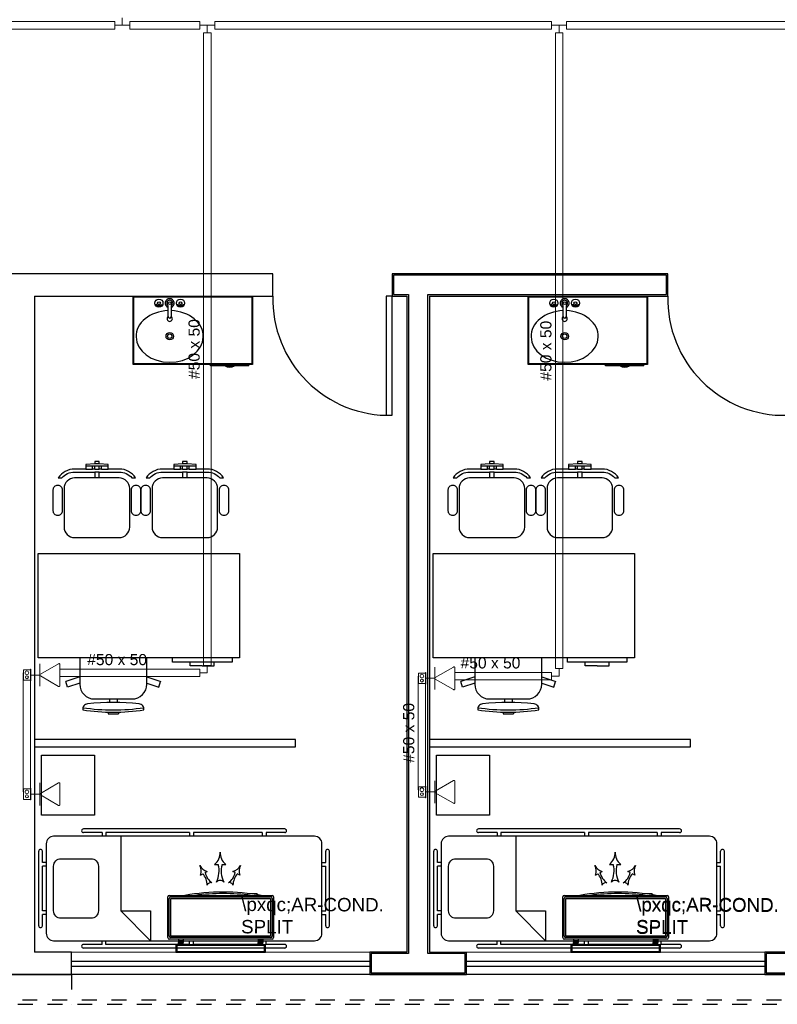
# Model space of a CAD drawing. Header units: feet. Extents: x 0 to 201, y 3 to 56.
# Tile 14 of 26: x 21.25 to 26.34, y 13.75 to 20.36. Entities that reach past the tile are written whole.
import ezdxf

# ---------------------------------------------------------------- set-up
doc = ezdxf.new("R2010")
doc.units = ezdxf.units.FT
doc.header["$LTSCALE"] = 0.1
doc.header["$MEASUREMENT"] = 0
doc.linetypes.add('HIDDEN', pattern=[0.9525, 0.635, -0.3175])
for name, color, linetype, lineweight in [('02', 2, 'Continuous', 20), ('CE-PT Dados', 7, 'Continuous', 5), ('IFC-Caixa de passagem-Contorno', 44, 'Continuous', 5), ('LO-Condutos', 1, 'Continuous', 5), ('LO-Conexões', 9, 'Continuous', 5), ('LO-Textos conduto', 7, 'Continuous', 5)]:
    doc.layers.add(name, color=color, linetype=linetype, lineweight=lineweight)
for name, color, linetype in [('1', 1, 'Continuous'), ('100_IMPIANTI', 251, 'Continuous'), ('AR-SAN', 1, 'Continuous'), ('Arq-parede-alta', 5, 'Continuous'), ('JANELA', 3, 'Continuous'), ('MOBILARIO', 8, 'Continuous'), ('parede', 5, 'Continuous'), ('porta', 3, 'Continuous'), ('PROJEÇÃO', 6, 'HIDDEN')]:
    doc.layers.add(name, color=color, linetype=linetype)
doc.styles.add('Arial', font='arial.ttf')

msp = doc.modelspace()

# ---------------------------------------------------------------- linework, layer by layer
at = {"layer": '02', "color": 8}
for p, q in [((21.6019, 14.0983), (23.605, 14.0983)), ((24.256, 14.0983), (26.259, 14.0983)), ((23.605, 13.948), (21.6019, 13.948)), ((26.259, 13.948), (24.256, 13.948))]:
    msp.add_line(p, q, dxfattribs=at)
at = {"layer": '1', "color": 8}
for centre in [(23.7352, 18.4851), (26.3892, 18.4851)]:
    msp.add_arc(centre, 0.7814, 178.5312, 271.4688, dxfattribs=at)
at = {"layer": '100_IMPIANTI'}
for p, q in [((22.5622, 14.6869), (22.5873, 14.6869)), ((22.6123, 14.6869), (22.6373, 14.6869)), ((25.2163, 14.6869), (25.2413, 14.6869)), ((25.2664, 14.6869), (25.2914, 14.6869)), ((22.4672, 14.6162), (22.4827, 14.6244)), ((22.4982, 14.6326), (22.5137, 14.6408)), ((22.7014, 14.6326), (22.6859, 14.6408)), ((22.7323, 14.6162), (22.7169, 14.6244)), ((25.1213, 14.6162), (25.1368, 14.6244)), ((25.1523, 14.6326), (25.1677, 14.6408)), ((25.3554, 14.6326), (25.3399, 14.6408)), ((25.3864, 14.6162), (25.3709, 14.6244)), ((22.8158, 14.4893), (22.8158, 14.4886)), ((22.8484, 14.4893), (22.8158, 14.4893)), ((22.8484, 14.4893), (22.8484, 14.4839)), ((25.4699, 14.4893), (25.4699, 14.4886)), ((25.5024, 14.4893), (25.4699, 14.4893)), ((25.5024, 14.4893), (25.5024, 14.4839)), ((22.2479, 14.1954), (22.2479, 14.4693)), ((22.2579, 14.4793), (22.949, 14.4793)), ((22.2579, 14.2054), (22.2579, 14.4593)), ((22.268, 14.4693), (22.939, 14.4693)), ((22.268, 14.2054), (22.268, 14.4593)), ((22.268, 14.4593), (22.939, 14.4593)), ((22.939, 14.4593), (22.939, 14.2054)), ((22.949, 14.4593), (22.949, 14.2054)), ((22.959, 14.4693), (22.959, 14.1954)), ((24.902, 14.1954), (24.902, 14.4693)), ((24.912, 14.4793), (25.603, 14.4793)), ((24.912, 14.2054), (24.912, 14.4593)), ((24.922, 14.4693), (25.593, 14.4693)), ((24.922, 14.2054), (24.922, 14.4593)), ((24.922, 14.4593), (25.593, 14.4593)), ((25.593, 14.4593), (25.593, 14.2054)), ((25.603, 14.4593), (25.603, 14.2054)), ((25.6131, 14.4693), (25.6131, 14.1954)), ((22.949, 14.1854), (22.2579, 14.1854)), ((22.939, 14.2054), (22.268, 14.2054)), ((22.939, 14.1954), (22.268, 14.1954)), ((22.3193, 14.1854), (22.3193, 14.1753)), ((22.3193, 14.1753), (22.3519, 14.1753)), ((22.3193, 14.1753), (22.3193, 14.1634)), ((22.3193, 14.1534), (22.3193, 14.1634)), ((22.3519, 14.1634), (22.3193, 14.1634)), ((22.3193, 14.155), (22.3209, 14.1534)), ((22.3198, 14.1634), (22.3298, 14.1534)), ((22.3286, 14.1634), (22.3387, 14.1534)), ((22.3375, 14.1634), (22.3475, 14.1534)), ((22.3463, 14.1634), (22.3519, 14.1578)), ((22.3519, 14.1854), (22.3519, 14.1753)), ((22.3519, 14.1753), (22.3519, 14.1634)), ((22.3519, 14.1534), (22.3519, 14.1634)), ((22.855, 14.1854), (22.855, 14.1753)), ((22.8876, 14.1753), (22.855, 14.1753)), ((22.855, 14.1753), (22.855, 14.1634)), ((22.855, 14.1534), (22.855, 14.1634)), ((22.8876, 14.1634), (22.855, 14.1634)), ((22.855, 14.155), (22.8567, 14.1534)), ((22.8555, 14.1634), (22.8655, 14.1534)), ((22.8643, 14.1634), (22.8744, 14.1534)), ((22.8732, 14.1634), (22.8832, 14.1534)), ((22.8821, 14.1634), (22.8876, 14.1578)), ((22.8876, 14.1854), (22.8876, 14.1753)), ((22.8876, 14.1753), (22.8876, 14.1634)), ((22.8876, 14.1534), (22.8876, 14.1634)), ((25.603, 14.1854), (24.912, 14.1854)), ((25.593, 14.2054), (24.922, 14.2054)), ((25.593, 14.1954), (24.922, 14.1954)), ((24.9734, 14.1854), (24.9734, 14.1753)), ((24.9734, 14.1753), (25.0059, 14.1753)), ((24.9734, 14.1753), (24.9734, 14.1634)), ((24.9734, 14.1534), (24.9734, 14.1634)), ((25.0059, 14.1634), (24.9734, 14.1634)), ((24.9734, 14.155), (24.975, 14.1534)), ((24.9738, 14.1634), (24.9839, 14.1534)), ((24.9827, 14.1634), (24.9927, 14.1534)), ((24.9915, 14.1634), (25.0016, 14.1534)), ((25.0004, 14.1634), (25.0059, 14.1578)), ((25.0059, 14.1854), (25.0059, 14.1753)), ((25.0059, 14.1753), (25.0059, 14.1634)), ((25.0059, 14.1534), (25.0059, 14.1634)), ((25.5091, 14.1854), (25.5091, 14.1753)), ((25.5416, 14.1753), (25.5091, 14.1753)), ((25.5091, 14.1753), (25.5091, 14.1634)), ((25.5091, 14.1534), (25.5091, 14.1634)), ((25.5416, 14.1634), (25.5091, 14.1634)), ((25.5091, 14.155), (25.5107, 14.1534)), ((25.5095, 14.1634), (25.5196, 14.1534)), ((25.5184, 14.1634), (25.5284, 14.1534)), ((25.5273, 14.1634), (25.5373, 14.1534)), ((25.5361, 14.1634), (25.5416, 14.1578)), ((25.5416, 14.1854), (25.5416, 14.1753)), ((25.5416, 14.1753), (25.5416, 14.1634)), ((25.5416, 14.1534), (25.5416, 14.1634)), ((22.9039, 14.1483), (22.303, 14.1483)), ((22.303, 14.1483), (22.303, 14.0983)), ((22.303, 14.0983), (22.9039, 14.0983)), ((22.8989, 14.1433), (22.308, 14.1433)), ((22.308, 14.1433), (22.308, 14.1033)), ((22.308, 14.1033), (22.8989, 14.1033)), ((22.8989, 14.1033), (22.8989, 14.1433)), ((22.9039, 14.0983), (22.9039, 14.1483)), ((25.558, 14.1483), (24.9571, 14.1483)), ((24.9571, 14.1483), (24.9571, 14.0983)), ((24.9571, 14.0983), (25.558, 14.0983)), ((25.553, 14.1433), (24.9621, 14.1433)), ((24.9621, 14.1433), (24.9621, 14.1033)), ((24.9621, 14.1033), (25.553, 14.1033)), ((25.553, 14.1033), (25.553, 14.1433)), ((25.558, 14.0983), (25.558, 14.1483))]:
    msp.add_line(p, q, dxfattribs=at)
for centre, radius, start, end in [((22.4968, 14.7666), 0.1031, 309.41705, 2.30591), ((22.7028, 14.7666), 0.1031, 177.69409, 230.58295), ((25.1508, 14.7666), 0.1031, 309.41705, 2.30591), ((25.3569, 14.7666), 0.1031, 177.69409, 230.58295), ((22.4281, 14.6442), 0.1648, 332.85154, 15.03415), ((22.7715, 14.6442), 0.1648, 164.96585, 207.14846), ((25.0821, 14.6442), 0.1648, 332.85154, 15.03415), ((25.4256, 14.6442), 0.1648, 164.96585, 207.14846), ((22.5281, 14.7116), 0.0722, 205.62342, 258.51228), ((22.4006, 14.644), 0.0722, 337.34638, 30.23524), ((22.3983, 14.5458), 0.1154, 0.78087, 42.96349), ((22.6107, 14.6584), 0.1154, 192.89518, 235.07779), ((22.5889, 14.6584), 0.1154, 304.92221, 347.10482), ((22.6715, 14.7116), 0.0722, 281.48772, 334.37658), ((22.8013, 14.5458), 0.1154, 137.03651, 179.21913), ((22.799, 14.644), 0.0722, 149.76476, 202.65362), ((25.1821, 14.7116), 0.0722, 205.62342, 258.51228), ((25.0547, 14.644), 0.0722, 337.34638, 30.23524), ((25.0523, 14.5458), 0.1154, 0.78087, 42.96349), ((25.2647, 14.6584), 0.1154, 192.89518, 235.07779), ((25.2429, 14.6584), 0.1154, 304.92221, 347.10482), ((25.3256, 14.7116), 0.0722, 281.48772, 334.37658), ((25.4554, 14.5458), 0.1154, 137.03651, 179.21913), ((25.453, 14.644), 0.0722, 149.76476, 202.65362), ((22.5368, 14.5412), 0.0239, 70.80052, 165.05815), ((22.5998, 14.5457), 0.0342, 42.87119, 137.12881), ((22.6628, 14.5412), 0.0239, 14.94185, 109.19948), ((25.1908, 14.5412), 0.0239, 70.80052, 165.05815), ((25.2538, 14.5457), 0.0342, 42.87119, 137.12881), ((25.3169, 14.5412), 0.0239, 14.94185, 109.19948), ((22.6198, 13.0015), 1.5, 80.15678, 99.84322), ((22.6198, 13.0015), 1.4899, 82.7035, 97.2965), ((25.2739, 13.0015), 1.5, 80.15678, 99.84322), ((25.2739, 13.0015), 1.4899, 82.7035, 97.2965), ((22.2579, 14.4693), 0.01, 90, 180), ((22.268, 14.4593), 0.01, 90, 180), ((22.939, 14.4593), 0.01, 0, 90), ((22.949, 14.4693), 0.01, 360, 90), ((24.912, 14.4693), 0.01, 90, 180), ((24.922, 14.4593), 0.01, 90, 180), ((25.593, 14.4593), 0.01, 0, 90), ((25.603, 14.4693), 0.01, 360, 90), ((22.2579, 14.1954), 0.01, 180, 270), ((22.268, 14.2054), 0.01, 180, 270), ((22.939, 14.2054), 0.01, 270, 0), ((22.949, 14.1954), 0.01, 270, 0), ((24.912, 14.1954), 0.01, 180, 270), ((24.922, 14.2054), 0.01, 180, 270), ((25.593, 14.2054), 0.01, 270, 0), ((25.603, 14.1954), 0.01, 270, 0)]:
    msp.add_arc(centre, radius, start, end, dxfattribs=at)
at = {"layer": 'AR-SAN', "color": 8}
for p, q in [((22.0158, 18.0444), (22.0158, 18.5051)), ((22.0158, 18.5051), (22.817, 18.5051)), ((22.0208, 18.0494), (22.0208, 18.5001)), ((22.0208, 18.5001), (22.812, 18.5001)), ((22.812, 18.5001), (22.812, 18.0494)), ((22.817, 18.5051), (22.817, 18.0444)), ((24.6699, 18.0444), (24.6699, 18.5051)), ((24.6699, 18.5051), (25.4711, 18.5051)), ((24.6749, 18.0494), (24.6749, 18.5001)), ((24.6749, 18.5001), (25.4661, 18.5001)), ((25.4661, 18.5001), (25.4661, 18.0494)), ((25.4711, 18.5051), (25.4711, 18.0444)), ((22.817, 18.0444), (22.0158, 18.0444)), ((22.812, 18.0494), (22.0208, 18.0494)), ((22.5357, 18.0374), (22.5357, 18.0444)), ((22.6328, 18.0374), (22.5357, 18.0374)), ((22.6426, 18.0374), (22.6328, 18.0374)), ((22.6859, 18.0374), (22.6426, 18.0374)), ((22.6957, 18.0374), (22.6859, 18.0374)), ((22.7928, 18.0374), (22.6957, 18.0374)), ((22.7928, 18.0374), (22.7928, 18.0444)), ((25.4711, 18.0444), (24.6699, 18.0444)), ((25.4661, 18.0494), (24.6749, 18.0494)), ((25.1897, 18.0374), (25.1897, 18.0444)), ((25.2869, 18.0374), (25.1897, 18.0374)), ((25.2966, 18.0374), (25.2869, 18.0374)), ((25.3399, 18.0374), (25.2966, 18.0374)), ((25.3497, 18.0374), (25.3399, 18.0374)), ((25.4469, 18.0374), (25.3497, 18.0374)), ((25.4469, 18.0374), (25.4469, 18.0444))]:
    msp.add_line(p, q, dxfattribs=at)
for centre, radius, start, end in [((22.6642, 18.0817), 0.0543, 234.65024, 305.34976), ((22.6642, 18.0817), 0.0493, 243.95602, 296.04398), ((25.3183, 18.0817), 0.0543, 234.65024, 305.34976), ((25.3183, 18.0817), 0.0493, 243.95602, 296.04398)]:
    msp.add_arc(centre, radius, start, end, dxfattribs=at)
at = {"layer": 'Arq-parede-alta', "color": 8, "ltscale": 0.03}
for p, q in [((22.954, 18.6553), (19.1482, 18.6553)), ((22.954, 18.5051), (22.954, 18.6553)), ((21.3516, 18.5051), (22.954, 18.5051))]:
    msp.add_line(p, q, dxfattribs=at)
for points in [[(25.6081, 18.6553), (23.7552, 18.6553), (23.7552, 18.5051), (23.8554, 18.5051)], [(24.0056, 18.5051), (25.6081, 18.5051), (25.6081, 18.6553)], [(21.3516, 18.5051), (21.3516, 14.0983)], [(23.8554, 18.5051), (23.8554, 14.0983)], [(24.0056, 18.5051), (24.0056, 14.0983), (24.256, 14.0983)], [(20.8225, 14.0983), (20.8225, 13.948), (21.6019, 13.948)], [(21.6019, 13.948), (21.6019, 14.0983), (21.3516, 14.0983)], [(23.605, 14.0983), (23.605, 13.948), (24.256, 13.948), (24.256, 14.0983)]]:
    msp.add_lwpolyline(points, dxfattribs=at)
at = {"layer": 'CE-PT Dados', "color": 3}
for p, q in [((21.3887, 15.9594), (21.3887, 16.035)), ((21.3917, 15.9646), (21.5144, 16.0355)), ((21.5234, 16.0303), (21.5233, 15.8886)), ((24.0427, 15.9374), (24.0427, 16.013)), ((24.0457, 15.9426), (24.1684, 16.0134)), ((24.1774, 16.0082), (24.1773, 15.8666)), ((21.3887, 15.9594), (21.3284, 15.9594)), ((21.3887, 15.9594), (21.3887, 15.8838)), ((21.5143, 15.8834), (21.3917, 15.9542)), ((24.0427, 15.9374), (23.9824, 15.9374)), ((24.0427, 15.9374), (24.0427, 15.8618)), ((24.1683, 15.8614), (24.0457, 15.9322)), ((21.3887, 15.1595), (21.3887, 15.2351)), ((21.3917, 15.1647), (21.5144, 15.2355)), ((21.5234, 15.2303), (21.5233, 15.0887)), ((24.0427, 15.1742), (24.0427, 15.2498)), ((24.0457, 15.1794), (24.1684, 15.2502)), ((24.1774, 15.245), (24.1773, 15.1034)), ((21.3887, 15.1595), (21.3284, 15.1595)), ((21.3887, 15.1595), (21.3887, 15.0839)), ((21.5143, 15.0835), (21.3917, 15.1543)), ((24.0427, 15.1742), (23.9824, 15.1742)), ((24.0427, 15.1742), (24.0427, 15.0986)), ((24.1683, 15.0982), (24.0457, 15.169))]:
    msp.add_line(p, q, dxfattribs=at)
for points in [[(21.5234, 16.0303), (21.5233, 16.031), (21.5232, 16.0316), (21.523, 16.0323), (21.5227, 16.033), (21.5224, 16.0336), (21.5219, 16.0341), (21.5215, 16.0346), (21.5209, 16.0351), (21.5204, 16.0355), (21.5197, 16.0358), (21.5191, 16.036), (21.5184, 16.0362), (21.5177, 16.0363), (21.517, 16.0363), (21.5163, 16.0362), (21.5156, 16.036), (21.515, 16.0358), (21.5144, 16.0355)], [(24.1774, 16.0082), (24.1774, 16.0089), (24.1772, 16.0096), (24.177, 16.0103), (24.1768, 16.0109), (24.1764, 16.0115), (24.176, 16.0121), (24.1755, 16.0126), (24.175, 16.0131), (24.1744, 16.0134), (24.1738, 16.0138), (24.1731, 16.014), (24.1724, 16.0142), (24.1718, 16.0142), (24.1711, 16.0142), (24.1704, 16.0142), (24.1697, 16.014), (24.169, 16.0138), (24.1684, 16.0134)], [(21.3917, 15.9646), (21.3911, 15.9642), (21.3905, 15.9638), (21.3901, 15.9633), (21.3896, 15.9627), (21.3893, 15.9621), (21.389, 15.9615), (21.3888, 15.9608), (21.3887, 15.9601), (21.3887, 15.9594), (21.3887, 15.9587), (21.3888, 15.958), (21.389, 15.9574), (21.3893, 15.9567), (21.3896, 15.9561), (21.3901, 15.9556), (21.3905, 15.9551), (21.3911, 15.9546), (21.3917, 15.9542)], [(24.0457, 15.9426), (24.0451, 15.9422), (24.0446, 15.9418), (24.0441, 15.9413), (24.0437, 15.9407), (24.0433, 15.9401), (24.0431, 15.9395), (24.0429, 15.9388), (24.0428, 15.9381), (24.0427, 15.9374), (24.0428, 15.9367), (24.0429, 15.936), (24.0431, 15.9354), (24.0433, 15.9347), (24.0437, 15.9341), (24.0441, 15.9336), (24.0446, 15.933), (24.0451, 15.9326), (24.0457, 15.9322)], [(21.5143, 15.8834), (21.5149, 15.8831), (21.5156, 15.8829), (21.5162, 15.8827), (21.5169, 15.8826), (21.5176, 15.8826), (21.5183, 15.8827), (21.519, 15.8829), (21.5197, 15.8831), (21.5203, 15.8834), (21.5209, 15.8838), (21.5214, 15.8843), (21.5219, 15.8848), (21.5223, 15.8853), (21.5226, 15.8859), (21.5229, 15.8866), (21.5231, 15.8872), (21.5232, 15.8879), (21.5233, 15.8886)], [(24.1683, 15.8614), (24.169, 15.8611), (24.1696, 15.8609), (24.1703, 15.8607), (24.171, 15.8606), (24.1717, 15.8606), (24.1724, 15.8607), (24.1731, 15.8609), (24.1737, 15.8611), (24.1743, 15.8614), (24.1749, 15.8618), (24.1755, 15.8622), (24.1759, 15.8628), (24.1763, 15.8633), (24.1767, 15.8639), (24.177, 15.8646), (24.1772, 15.8652), (24.1773, 15.8659), (24.1773, 15.8666)], [(21.5234, 15.2303), (21.5233, 15.231), (21.5232, 15.2317), (21.523, 15.2324), (21.5227, 15.233), (21.5224, 15.2336), (21.5219, 15.2342), (21.5215, 15.2347), (21.5209, 15.2351), (21.5204, 15.2355), (21.5197, 15.2358), (21.5191, 15.2361), (21.5184, 15.2362), (21.5177, 15.2363), (21.517, 15.2363), (21.5163, 15.2362), (21.5156, 15.2361), (21.515, 15.2358), (21.5144, 15.2355)], [(24.1774, 15.245), (24.1774, 15.2457), (24.1772, 15.2464), (24.177, 15.247), (24.1768, 15.2477), (24.1764, 15.2483), (24.176, 15.2489), (24.1755, 15.2494), (24.175, 15.2498), (24.1744, 15.2502), (24.1738, 15.2505), (24.1731, 15.2507), (24.1724, 15.2509), (24.1718, 15.251), (24.1711, 15.251), (24.1704, 15.2509), (24.1697, 15.2507), (24.169, 15.2505), (24.1684, 15.2502)], [(21.3917, 15.1647), (21.3911, 15.1643), (21.3905, 15.1639), (21.3901, 15.1633), (21.3896, 15.1628), (21.3893, 15.1622), (21.389, 15.1615), (21.3888, 15.1609), (21.3887, 15.1602), (21.3887, 15.1595), (21.3887, 15.1588), (21.3888, 15.1581), (21.389, 15.1574), (21.3893, 15.1568), (21.3896, 15.1562), (21.3901, 15.1556), (21.3905, 15.1551), (21.3911, 15.1547), (21.3917, 15.1543)], [(24.0457, 15.1794), (24.0451, 15.179), (24.0446, 15.1785), (24.0441, 15.178), (24.0437, 15.1775), (24.0433, 15.1769), (24.0431, 15.1762), (24.0429, 15.1755), (24.0428, 15.1749), (24.0427, 15.1742), (24.0428, 15.1735), (24.0429, 15.1728), (24.0431, 15.1721), (24.0433, 15.1715), (24.0437, 15.1709), (24.0441, 15.1703), (24.0446, 15.1698), (24.0451, 15.1694), (24.0457, 15.169)], [(21.5143, 15.0835), (21.5149, 15.0832), (21.5156, 15.0829), (21.5162, 15.0828), (21.5169, 15.0827), (21.5176, 15.0827), (21.5183, 15.0828), (21.519, 15.0829), (21.5197, 15.0832), (21.5203, 15.0835), (21.5209, 15.0839), (21.5214, 15.0843), (21.5219, 15.0848), (21.5223, 15.0854), (21.5226, 15.086), (21.5229, 15.0866), (21.5231, 15.0873), (21.5232, 15.088), (21.5233, 15.0887)], [(24.1683, 15.0982), (24.169, 15.0979), (24.1696, 15.0976), (24.1703, 15.0975), (24.171, 15.0974), (24.1717, 15.0974), (24.1724, 15.0975), (24.1731, 15.0976), (24.1737, 15.0979), (24.1743, 15.0982), (24.1749, 15.0986), (24.1755, 15.099), (24.1759, 15.0995), (24.1763, 15.1001), (24.1767, 15.1007), (24.177, 15.1013), (24.1772, 15.102), (24.1773, 15.1027), (24.1773, 15.1034)]]:
    msp.add_lwpolyline(points, dxfattribs=at)
at = {"layer": 'Defpoints', "color": 8}
msp.add_lwpolyline([(1.4412, 39.7877), (14.9918, 39.7877), (14.9918, 28.3702), (9.0528, 28.3702), (9.0528, 25.3656), (33.0194, 25.3656), (33.0191, 13.948), (1.4412, 13.948), (1.4412, 25.3656), (6.7493, 25.3656), (6.7493, 28.3702), (1.4412, 28.3702)], close=True, dxfattribs=at)
at = {"layer": 'IFC-Caixa de passagem-Contorno', "color": 4}
for p, q in [((21.2779, 15.9244), (21.2779, 15.9944)), ((21.3254, 15.9944), (21.2779, 15.9944)), ((21.3254, 15.9204), (21.3254, 15.9984)), ((21.3284, 15.9984), (21.3254, 15.9984)), ((21.3284, 15.9204), (21.3284, 15.9984)), ((23.9319, 15.9024), (23.9319, 15.9724)), ((23.9794, 15.9724), (23.9319, 15.9724)), ((23.9794, 15.8984), (23.9794, 15.9764)), ((23.9824, 15.9764), (23.9794, 15.9764)), ((23.9824, 15.8984), (23.9824, 15.9764)), ((21.3254, 15.9244), (21.2779, 15.9244)), ((21.3284, 15.9204), (21.3254, 15.9204)), ((23.9794, 15.9024), (23.9319, 15.9024)), ((23.9824, 15.8984), (23.9794, 15.8984)), ((23.9794, 15.1352), (23.9794, 15.2132)), ((23.9824, 15.2132), (23.9794, 15.2132)), ((23.9824, 15.1352), (23.9824, 15.2132)), ((21.2779, 15.1245), (21.2779, 15.1945)), ((21.3254, 15.1945), (21.2779, 15.1945)), ((21.3254, 15.1205), (21.3254, 15.1985)), ((21.3284, 15.1985), (21.3254, 15.1985)), ((21.3284, 15.1205), (21.3284, 15.1985)), ((23.9319, 15.1392), (23.9319, 15.2092)), ((23.9794, 15.2092), (23.9319, 15.2092)), ((21.3254, 15.1245), (21.2779, 15.1245)), ((21.3284, 15.1205), (21.3254, 15.1205)), ((23.9794, 15.1392), (23.9319, 15.1392)), ((23.9824, 15.1352), (23.9794, 15.1352))]:
    msp.add_line(p, q, dxfattribs=at)
for centre, radius in [((21.3016, 15.9744), 0.0125), ((21.3016, 15.9444), 0.00995), ((23.9556, 15.9524), 0.0125), ((23.9556, 15.9224), 0.00995), ((21.3016, 15.1745), 0.0125), ((21.3016, 15.1445), 0.00995), ((23.9556, 15.1892), 0.0125), ((23.9556, 15.1592), 0.00995)]:
    msp.add_circle(centre, radius, dxfattribs=at)
at = {"layer": 'JANELA', "color": 8}
for points in [[(23.9956, 18.5151), (25.598, 18.5151), (25.598, 18.6453), (23.7652, 18.6453), (23.7652, 18.5151), (23.8654, 18.5151), (23.8654, 14.0883), (23.615, 14.0883), (23.615, 13.9581), (24.246, 13.9581), (24.246, 14.0883), (23.9956, 14.0883)], [(26.6496, 18.5151), (28.2521, 18.5151), (28.2521, 18.6453), (26.4193, 18.6453), (26.4193, 18.5151), (26.5194, 18.5151), (26.5194, 14.0883), (26.2691, 14.0883), (26.2691, 13.9581), (26.9, 13.9581), (26.9, 14.0883), (26.6496, 14.0883)]]:
    msp.add_lwpolyline(points, close=True, dxfattribs=at)
at = {"layer": 'LO-Condutos', "linetype": 'Continuous'}
for p, q in [((21.8924, 20.3488), (17.2379, 20.3488)), ((22.4637, 20.3488), (21.9924, 20.3488)), ((24.8272, 20.3488), (22.5637, 20.3488)), ((27.1129, 20.3488), (24.9272, 20.3488)), ((21.8924, 20.2988), (17.2379, 20.2988)), ((22.4637, 20.2988), (21.9924, 20.2988)), ((22.4887, 16.0244), (22.4887, 20.2738)), ((22.5387, 16.0244), (22.5387, 20.2738)), ((24.8272, 20.2988), (22.5637, 20.2988)), ((24.8522, 16.0024), (24.8522, 20.2738)), ((24.9022, 16.0024), (24.9022, 20.2738)), ((27.1129, 20.2988), (24.9272, 20.2988)), ((21.2766, 15.1745), (21.2766, 15.9744)), ((21.5233, 15.9994), (22.4637, 15.9994)), ((21.5233, 15.9494), (22.4637, 15.9494)), ((23.9306, 15.1892), (23.9306, 15.9524)), ((24.1774, 15.9774), (24.8272, 15.9774)), ((21.3266, 15.1985), (21.3266, 15.9204)), ((23.9806, 15.2132), (23.9806, 15.8984)), ((24.1774, 15.9274), (24.8272, 15.9274))]:
    msp.add_line(p, q, dxfattribs=at)
at = {"layer": 'LO-Conexões', "color": 3}
for p, q in [((21.9424, 20.3238), (21.9424, 20.3738)), ((21.8924, 20.2988), (21.8924, 20.3488)), ((21.9424, 20.3238), (21.8924, 20.3238)), ((21.9424, 20.3238), (21.9924, 20.3238)), ((21.9924, 20.3488), (21.9924, 20.2988)), ((22.4637, 20.2988), (22.4637, 20.3488)), ((22.5137, 20.3238), (22.4637, 20.3238)), ((22.5137, 20.3238), (22.5137, 20.2738)), ((22.5137, 20.3238), (22.5637, 20.3238)), ((22.5637, 20.3488), (22.5637, 20.2988)), ((24.8272, 20.2988), (24.8272, 20.3488)), ((24.8772, 20.3238), (24.8272, 20.3238)), ((24.8772, 20.3238), (24.8772, 20.2738)), ((24.8772, 20.3238), (24.9272, 20.3238)), ((24.9272, 20.3488), (24.9272, 20.2988)), ((22.5387, 20.2738), (22.4887, 20.2738)), ((24.9022, 20.2738), (24.8522, 20.2738)), ((22.4887, 16.0244), (22.5387, 16.0244)), ((22.5137, 15.9744), (22.5137, 16.0244)), ((22.4637, 15.9494), (22.4637, 15.9994)), ((22.5137, 15.9744), (22.4637, 15.9744)), ((24.8272, 15.9274), (24.8272, 15.9774)), ((24.8772, 15.9524), (24.8272, 15.9524)), ((24.8522, 16.0024), (24.9022, 16.0024)), ((24.8772, 15.9524), (24.8772, 16.0024))]:
    msp.add_line(p, q, dxfattribs=at)
at = {"layer": 'MOBILARIO', "color": 8, "linetype": 'Continuous'}
for p, q in [((22.1858, 18.4478), (22.1858, 18.4423)), ((22.1858, 18.4478), (22.1858, 18.4423)), ((22.1908, 18.4477), (22.1908, 18.4423)), ((22.1908, 18.4477), (22.1908, 18.4423)), ((22.2509, 18.3672), (22.2509, 18.4401)), ((22.2509, 18.3672), (22.2509, 18.4401)), ((22.2709, 18.44), (22.2709, 18.3672)), ((22.2709, 18.44), (22.2709, 18.3672)), ((22.331, 18.4478), (22.331, 18.4423)), ((22.331, 18.4478), (22.331, 18.4423)), ((22.336, 18.4477), (22.336, 18.4423)), ((22.336, 18.4477), (22.336, 18.4423)), ((24.8398, 18.4478), (24.8398, 18.4423)), ((24.8398, 18.4478), (24.8398, 18.4423)), ((24.8448, 18.4477), (24.8448, 18.4423)), ((24.8448, 18.4477), (24.8448, 18.4423)), ((24.9049, 18.3672), (24.9049, 18.4401)), ((24.9049, 18.3672), (24.9049, 18.4401)), ((24.925, 18.44), (24.925, 18.3672)), ((24.925, 18.44), (24.925, 18.3672)), ((24.985, 18.4478), (24.985, 18.4423)), ((24.985, 18.4478), (24.985, 18.4423)), ((24.9901, 18.4477), (24.9901, 18.4423)), ((24.9901, 18.4477), (24.9901, 18.4423))]:
    msp.add_line(p, q, dxfattribs=at)
at = {"layer": 'MOBILARIO', "color": 8}
for p, q in [((21.7418, 17.3432), (21.7418, 17.3632)), ((21.7568, 17.3432), (21.7418, 17.3432)), ((21.7868, 17.3783), (21.7568, 17.3783)), ((21.7568, 17.3432), (21.7568, 17.3632)), ((21.7868, 17.3432), (21.7868, 17.3632)), ((21.8018, 17.3632), (21.7868, 17.3632)), ((21.8018, 17.3432), (21.7868, 17.3432)), ((21.8018, 17.3432), (21.8018, 17.3632)), ((22.3327, 17.3432), (22.3327, 17.3632)), ((22.3477, 17.3432), (22.3327, 17.3432)), ((22.3777, 17.3783), (22.3477, 17.3783)), ((22.3477, 17.3432), (22.3477, 17.3632)), ((22.3777, 17.3432), (22.3777, 17.3632)), ((22.3927, 17.3632), (22.3777, 17.3632)), ((22.3927, 17.3432), (22.3777, 17.3432)), ((22.3927, 17.3432), (22.3927, 17.3632)), ((24.3958, 17.3432), (24.3958, 17.3632)), ((24.4108, 17.3432), (24.3958, 17.3432)), ((24.4409, 17.3783), (24.4108, 17.3783)), ((24.4108, 17.3432), (24.4108, 17.3632)), ((24.4409, 17.3432), (24.4409, 17.3632)), ((24.4559, 17.3632), (24.4409, 17.3632)), ((24.4559, 17.3432), (24.4409, 17.3432)), ((24.4559, 17.3432), (24.4559, 17.3632)), ((24.9867, 17.3432), (24.9867, 17.3632)), ((25.0017, 17.3432), (24.9867, 17.3432)), ((25.0318, 17.3783), (25.0017, 17.3783)), ((25.0017, 17.3432), (25.0017, 17.3632)), ((25.0318, 17.3432), (25.0318, 17.3632)), ((25.0468, 17.3632), (25.0318, 17.3632)), ((25.0468, 17.3432), (25.0318, 17.3432)), ((25.0468, 17.3432), (25.0468, 17.3632)), ((21.6565, 16.0756), (21.6565, 15.8987)), ((22.1072, 15.8987), (22.1072, 16.0756)), ((22.279, 16.0456), (22.279, 16.0756)), ((22.6796, 16.0756), (22.6796, 16.0456)), ((24.3106, 16.0756), (24.3106, 15.8987)), ((24.7613, 15.8987), (24.7613, 16.0756)), ((24.933, 16.0456), (24.933, 16.0756)), ((25.3336, 16.0756), (25.3336, 16.0456)), ((22.6796, 16.0456), (22.279, 16.0456)), ((22.3991, 16.0205), (22.3991, 16.0456)), ((22.4793, 16.0205), (22.3991, 16.0205)), ((22.4793, 16.0205), (22.5594, 16.0205)), ((22.5594, 16.0205), (22.5594, 16.0456)), ((25.3336, 16.0456), (24.933, 16.0456)), ((25.0532, 16.0205), (25.0532, 16.0456)), ((25.1333, 16.0205), (25.0532, 16.0205)), ((25.1333, 16.0205), (25.2134, 16.0205)), ((25.2134, 16.0205), (25.2134, 16.0456)), ((21.6565, 15.9467), (21.5625, 15.9161)), ((22.1072, 15.9467), (22.2013, 15.9161)), ((24.3106, 15.9467), (24.2165, 15.9161)), ((24.7613, 15.9467), (24.8554, 15.9161)), ((21.5749, 15.878), (21.5625, 15.9161)), ((21.6565, 15.9045), (21.5748, 15.878)), ((22.1072, 15.9045), (22.1889, 15.878)), ((22.1874, 15.8785), (22.1998, 15.9166)), ((24.2289, 15.878), (24.2165, 15.9161)), ((24.3106, 15.9045), (24.2289, 15.878)), ((24.7613, 15.9045), (24.843, 15.878)), ((24.8415, 15.8785), (24.8538, 15.9166)), ((21.7567, 15.7985), (22.0071, 15.7985)), ((21.8568, 15.7985), (21.8568, 15.7744)), ((21.9069, 15.7985), (21.9069, 15.7744)), ((24.4107, 15.7985), (24.6611, 15.7985)), ((24.5109, 15.7985), (24.5109, 15.7744)), ((24.561, 15.7985), (24.561, 15.7744)), ((21.8468, 15.7101), (21.8468, 15.6993)), ((21.9169, 15.7101), (21.9169, 15.6993)), ((24.5009, 15.7101), (24.5009, 15.6993)), ((24.571, 15.7101), (24.571, 15.6993)), ((23.0334, 14.9262), (21.6814, 14.9262)), ((21.8066, 14.9012), (21.6814, 14.9012)), ((21.8066, 14.9012), (21.8066, 14.8761)), ((22.395, 14.9012), (21.8316, 14.9012)), ((21.8316, 14.9012), (21.8316, 14.8761)), ((22.395, 14.9012), (22.395, 14.8761)), ((22.8832, 14.9012), (22.42, 14.9012)), ((22.42, 14.9012), (22.42, 14.8761)), ((22.8832, 14.9012), (22.8832, 14.8761)), ((23.0334, 14.9012), (22.9082, 14.9012)), ((22.9082, 14.9012), (22.9082, 14.8761)), ((25.6875, 14.9262), (24.3354, 14.9262)), ((24.4606, 14.9012), (24.3354, 14.9012)), ((24.4606, 14.9012), (24.4606, 14.8761)), ((25.049, 14.9012), (24.4857, 14.9012)), ((24.4857, 14.9012), (24.4857, 14.8761)), ((25.049, 14.9012), (25.049, 14.8761)), ((25.5373, 14.9012), (25.0741, 14.9012)), ((25.0741, 14.9012), (25.0741, 14.8761)), ((25.5373, 14.9012), (25.5373, 14.8761)), ((25.6875, 14.9012), (25.5623, 14.9012)), ((25.5623, 14.9012), (25.5623, 14.8761)), ((21.431, 14.8261), (21.431, 14.2251)), ((23.2337, 14.8761), (21.4811, 14.8761)), ((21.9318, 14.8761), (21.9318, 14.3754)), ((23.2838, 14.2251), (23.2838, 14.8261)), ((24.085, 14.8261), (24.085, 14.2251)), ((25.8878, 14.8761), (24.1351, 14.8761)), ((24.5858, 14.8761), (24.5858, 14.3754)), ((25.9379, 14.2251), (25.9379, 14.8261)), ((21.3809, 14.2752), (21.3809, 14.776)), ((21.406, 14.7009), (21.406, 14.776)), ((23.3089, 14.7009), (23.3089, 14.776)), ((23.3339, 14.2752), (23.3339, 14.776)), ((24.035, 14.2752), (24.035, 14.776)), ((24.06, 14.7009), (24.06, 14.776)), ((25.9629, 14.7009), (25.9629, 14.776)), ((25.988, 14.2752), (25.988, 14.776)), ((21.431, 14.7009), (21.406, 14.7009)), ((23.2838, 14.7009), (23.3089, 14.7009)), ((24.085, 14.7009), (24.06, 14.7009)), ((25.9379, 14.7009), (25.9629, 14.7009)), ((21.406, 14.3754), (21.406, 14.6758)), ((21.431, 14.6758), (21.406, 14.6758)), ((23.2838, 14.6758), (23.3089, 14.6758)), ((23.3089, 14.3754), (23.3089, 14.6758)), ((24.06, 14.3754), (24.06, 14.6758)), ((24.085, 14.6758), (24.06, 14.6758)), ((25.9379, 14.6758), (25.9629, 14.6758)), ((25.9629, 14.3754), (25.9629, 14.6758)), ((21.431, 14.3754), (21.406, 14.3754)), ((21.9318, 14.3754), (22.1321, 14.1751)), ((21.9318, 14.3754), (22.1321, 14.3754)), ((22.1321, 14.3754), (22.1321, 14.1751)), ((23.2838, 14.3754), (23.3089, 14.3754)), ((24.085, 14.3754), (24.06, 14.3754)), ((24.5858, 14.3754), (24.7861, 14.1751)), ((24.5858, 14.3754), (24.7861, 14.3754)), ((24.7861, 14.3754), (24.7861, 14.1751)), ((25.9379, 14.3754), (25.9629, 14.3754)), ((21.406, 14.2752), (21.406, 14.3503)), ((21.431, 14.3503), (21.406, 14.3503)), ((23.2838, 14.3503), (23.3089, 14.3503)), ((23.3089, 14.2752), (23.3089, 14.3503)), ((24.06, 14.2752), (24.06, 14.3503)), ((24.085, 14.3503), (24.06, 14.3503)), ((25.9379, 14.3503), (25.9629, 14.3503)), ((25.9629, 14.2752), (25.9629, 14.3503)), ((21.4811, 14.1751), (23.2337, 14.1751)), ((21.8066, 14.15), (21.8066, 14.1751)), ((21.8316, 14.15), (21.8316, 14.1751)), ((22.395, 14.15), (22.395, 14.1751)), ((22.42, 14.15), (22.42, 14.1751)), ((22.8832, 14.15), (22.8832, 14.1751)), ((22.9082, 14.15), (22.9082, 14.1751)), ((24.1351, 14.1751), (25.8878, 14.1751)), ((24.4606, 14.15), (24.4606, 14.1751)), ((24.4857, 14.15), (24.4857, 14.1751)), ((25.049, 14.15), (25.049, 14.1751)), ((25.0741, 14.15), (25.0741, 14.1751)), ((25.5373, 14.15), (25.5373, 14.1751)), ((25.5623, 14.15), (25.5623, 14.1751)), ((21.8066, 14.15), (21.6814, 14.15)), ((23.0334, 14.125), (21.6814, 14.125)), ((22.395, 14.15), (21.8316, 14.15)), ((22.8832, 14.15), (22.42, 14.15)), ((23.0334, 14.15), (22.9082, 14.15)), ((24.4606, 14.15), (24.3354, 14.15)), ((25.6875, 14.125), (24.3354, 14.125)), ((25.049, 14.15), (24.4857, 14.15)), ((25.5373, 14.15), (25.0741, 14.15)), ((25.6875, 14.15), (25.5623, 14.15))]:
    msp.add_line(p, q, dxfattribs=at)
at = {"layer": 'MOBILARIO'}
for points in [[(21.7568, 17.2831), (21.6216, 17.2831, 0.414214), (21.5515, 17.213), (21.5515, 17.213), (21.5515, 16.9526, 0.414214), (21.6216, 16.8825), (21.6216, 16.8825), (21.922, 16.8825, 0.414214), (21.9921, 16.9526), (21.9921, 16.9526), (21.9921, 17.213, 0.414214), (21.922, 17.2831), (21.922, 17.2831), (21.7868, 17.2831), (21.7868, 17.3232), (21.922, 17.3232, -0.223888), (22.007, 17.2831), (22.007, 17.2831), (22.0317, 17.2831, 0.255924), (21.922, 17.3432), (21.922, 17.3432), (21.8469, 17.3432), (21.8469, 17.3732), (21.7868, 17.3783), (21.7868, 17.3933), (21.7568, 17.3933), (21.7568, 17.3783), (21.6967, 17.3732), (21.6967, 17.3432), (21.6216, 17.3432, 0.255924), (21.5119, 17.2831), (21.5119, 17.2831), (21.5366, 17.2831, -0.223888), (21.6216, 17.3232), (21.6216, 17.3232), (21.7568, 17.3232), (21.7568, 17.2831)], [(22.3477, 17.2831), (22.2125, 17.2831, 0.414214), (22.1424, 17.213), (22.1424, 17.213), (22.1424, 16.9526, 0.414214), (22.2125, 16.8825), (22.2125, 16.8825), (22.5129, 16.8825, 0.414214), (22.583, 16.9526), (22.583, 16.9526), (22.583, 17.213, 0.414214), (22.5129, 17.2831), (22.5129, 17.2831), (22.3777, 17.2831), (22.3777, 17.3232), (22.5129, 17.3232, -0.223888), (22.5979, 17.2831), (22.5979, 17.2831), (22.6226, 17.2831, 0.255924), (22.5129, 17.3432), (22.5129, 17.3432), (22.4378, 17.3432), (22.4378, 17.3732), (22.3777, 17.3783), (22.3777, 17.3933), (22.3477, 17.3933), (22.3477, 17.3783), (22.2876, 17.3732), (22.2876, 17.3432), (22.2125, 17.3432, 0.255924), (22.1028, 17.2831), (22.1028, 17.2831), (22.1275, 17.2831, -0.223888), (22.2125, 17.3232), (22.2125, 17.3232), (22.3477, 17.3232), (22.3477, 17.2831)], [(24.4108, 17.2831), (24.2756, 17.2831, 0.414214), (24.2055, 17.213), (24.2055, 17.213), (24.2055, 16.9526, 0.414214), (24.2756, 16.8825), (24.2756, 16.8825), (24.5761, 16.8825, 0.414214), (24.6462, 16.9526), (24.6462, 16.9526), (24.6462, 17.213, 0.414214), (24.5761, 17.2831), (24.5761, 17.2831), (24.4409, 17.2831), (24.4409, 17.3232), (24.5761, 17.3232, -0.223888), (24.6611, 17.2831), (24.6611, 17.2831), (24.6858, 17.2831, 0.255924), (24.5761, 17.3432), (24.5761, 17.3432), (24.501, 17.3432), (24.501, 17.3732), (24.4409, 17.3783), (24.4409, 17.3933), (24.4108, 17.3933), (24.4108, 17.3783), (24.3507, 17.3732), (24.3507, 17.3432), (24.2756, 17.3432, 0.255924), (24.1659, 17.2831), (24.1659, 17.2831), (24.1906, 17.2831, -0.223888), (24.2756, 17.3232), (24.2756, 17.3232), (24.4108, 17.3232), (24.4108, 17.2831)], [(25.0017, 17.2831), (24.8665, 17.2831, 0.414214), (24.7964, 17.213), (24.7964, 17.213), (24.7964, 16.9526, 0.414214), (24.8665, 16.8825), (24.8665, 16.8825), (25.167, 16.8825, 0.414214), (25.2371, 16.9526), (25.2371, 16.9526), (25.2371, 17.213, 0.414214), (25.167, 17.2831), (25.167, 17.2831), (25.0318, 17.2831), (25.0318, 17.3232), (25.167, 17.3232, -0.223888), (25.252, 17.2831), (25.252, 17.2831), (25.2767, 17.2831, 0.255924), (25.167, 17.3432), (25.167, 17.3432), (25.0919, 17.3432), (25.0919, 17.3732), (25.0318, 17.3783), (25.0318, 17.3933), (25.0017, 17.3933), (25.0017, 17.3783), (24.9416, 17.3732), (24.9416, 17.3432), (24.8665, 17.3432, 0.255924), (24.7568, 17.2831), (24.7568, 17.2831), (24.7815, 17.2831, -0.223888), (24.8665, 17.3232), (24.8665, 17.3232), (25.0017, 17.3232), (25.0017, 17.2831)], [(21.5114, 17.233), (21.5064, 17.233, 0.414214), (21.4763, 17.203), (21.4763, 17.203), (21.4763, 17.0628, 0.414214), (21.5064, 17.0327), (21.5064, 17.0327), (21.5114, 17.0327, 0.414214), (21.5414, 17.0628), (21.5414, 17.0628), (21.5414, 17.203, 0.414214), (21.5114, 17.233), (21.5114, 17.233)], [(22.0022, 17.203), (22.0022, 17.0628, 0.414214), (22.0322, 17.0327), (22.0322, 17.0327), (22.0372, 17.0327, 0.414214), (22.0673, 17.0628), (22.0673, 17.0628), (22.0673, 17.203, 0.414214), (22.0372, 17.233), (22.0372, 17.233), (22.0322, 17.233, 0.414214), (22.0022, 17.203), (22.0022, 17.203)], [(22.1023, 17.233), (22.0973, 17.233, 0.414214), (22.0673, 17.203), (22.0673, 17.203), (22.0673, 17.0628, 0.414214), (22.0973, 17.0327), (22.0973, 17.0327), (22.1023, 17.0327, 0.414214), (22.1324, 17.0628), (22.1324, 17.0628), (22.1324, 17.203, 0.414214), (22.1023, 17.233), (22.1023, 17.233)], [(22.5931, 17.203), (22.5931, 17.0628, 0.414214), (22.6231, 17.0327), (22.6231, 17.0327), (22.6281, 17.0327, 0.414214), (22.6582, 17.0628), (22.6582, 17.0628), (22.6582, 17.203, 0.414214), (22.6281, 17.233), (22.6281, 17.233), (22.6231, 17.233, 0.414214), (22.5931, 17.203), (22.5931, 17.203)], [(24.1655, 17.233), (24.1604, 17.233, 0.414214), (24.1304, 17.203), (24.1304, 17.203), (24.1304, 17.0628, 0.414214), (24.1604, 17.0327), (24.1604, 17.0327), (24.1655, 17.0327, 0.414214), (24.1955, 17.0628), (24.1955, 17.0628), (24.1955, 17.203, 0.414214), (24.1655, 17.233), (24.1655, 17.233)], [(24.6562, 17.203), (24.6562, 17.0628, 0.414214), (24.6863, 17.0327), (24.6863, 17.0327), (24.6913, 17.0327, 0.414214), (24.7213, 17.0628), (24.7213, 17.0628), (24.7213, 17.203, 0.414214), (24.6913, 17.233), (24.6913, 17.233), (24.6863, 17.233, 0.414214), (24.6562, 17.203), (24.6562, 17.203)], [(24.7564, 17.233), (24.7514, 17.233, 0.414214), (24.7213, 17.203), (24.7213, 17.203), (24.7213, 17.0628, 0.414214), (24.7514, 17.0327), (24.7514, 17.0327), (24.7564, 17.0327, 0.414214), (24.7864, 17.0628), (24.7864, 17.0628), (24.7864, 17.203, 0.414214), (24.7564, 17.233), (24.7564, 17.233)], [(25.2471, 17.203), (25.2471, 17.0628, 0.414214), (25.2772, 17.0327), (25.2772, 17.0327), (25.2822, 17.0327, 0.414214), (25.3122, 17.0628), (25.3122, 17.0628), (25.3122, 17.203, 0.414214), (25.2822, 17.233), (25.2822, 17.233), (25.2772, 17.233, 0.414214), (25.2471, 17.203), (25.2471, 17.203)], [(21.5311, 14.7259), (21.7315, 14.7259, -0.414214), (21.7815, 14.6758), (21.7815, 14.6758), (21.7815, 14.3754, -0.414214), (21.7315, 14.3253), (21.7315, 14.3253), (21.5311, 14.3253, -0.414214), (21.4811, 14.3754), (21.4811, 14.3754), (21.4811, 14.6758, -0.414214), (21.5311, 14.7259), (21.5311, 14.7259)], [(24.1852, 14.7259), (24.3855, 14.7259, -0.414214), (24.4356, 14.6758), (24.4356, 14.6758), (24.4356, 14.3754, -0.414214), (24.3855, 14.3253), (24.3855, 14.3253), (24.1852, 14.3253, -0.414214), (24.1351, 14.3754), (24.1351, 14.3754), (24.1351, 14.6758, -0.414214), (24.1852, 14.7259), (24.1852, 14.7259)]]:
    msp.add_lwpolyline(points, format="xyb", dxfattribs=at)
for points in [[(21.7418, 17.3632), (21.6967, 17.3632)], [(21.6967, 17.3432), (21.7418, 17.3432)], [(21.7568, 17.3632), (21.7418, 17.3632)], [(21.7868, 17.3632), (21.7568, 17.3632)], [(21.7568, 17.3432), (21.7868, 17.3432)], [(21.8469, 17.3632), (21.8018, 17.3632)], [(21.8018, 17.3432), (21.8469, 17.3432)], [(22.3327, 17.3632), (22.2876, 17.3632)], [(22.2876, 17.3432), (22.3327, 17.3432)], [(22.3477, 17.3632), (22.3327, 17.3632)], [(22.3777, 17.3632), (22.3477, 17.3632)], [(22.3477, 17.3432), (22.3777, 17.3432)], [(22.4378, 17.3632), (22.3927, 17.3632)], [(22.3927, 17.3432), (22.4378, 17.3432)], [(24.3958, 17.3632), (24.3507, 17.3632)], [(24.3507, 17.3432), (24.3958, 17.3432)], [(24.4108, 17.3632), (24.3958, 17.3632)], [(24.4409, 17.3632), (24.4108, 17.3632)], [(24.4108, 17.3432), (24.4409, 17.3432)], [(24.501, 17.3632), (24.4559, 17.3632)], [(24.4559, 17.3432), (24.501, 17.3432)], [(24.9867, 17.3632), (24.9416, 17.3632)], [(24.9416, 17.3432), (24.9867, 17.3432)], [(25.0017, 17.3632), (24.9867, 17.3632)], [(25.0318, 17.3632), (25.0017, 17.3632)], [(25.0017, 17.3432), (25.0318, 17.3432)], [(25.0919, 17.3632), (25.0468, 17.3632)], [(25.0468, 17.3432), (25.0919, 17.3432)], [(21.7868, 17.3232), (21.7568, 17.3232)], [(21.7868, 17.2831), (21.7568, 17.2831)], [(22.3777, 17.3232), (22.3477, 17.3232)], [(22.3777, 17.2831), (22.3477, 17.2831)], [(24.4409, 17.3232), (24.4108, 17.3232)], [(24.4409, 17.2831), (24.4108, 17.2831)], [(25.0318, 17.3232), (25.0017, 17.3232)], [(25.0318, 17.2831), (25.0017, 17.2831)], [(21.3515, 15.4771), (23.1067, 15.4771), (23.1067, 15.5271), (21.3515, 15.5271)], [(24.0056, 15.4771), (25.7608, 15.4771), (25.7608, 15.5271), (24.0056, 15.5271)]]:
    msp.add_lwpolyline(points, dxfattribs=at)
for points in [[(21.3776, 16.7767), (22.7297, 16.7767), (22.7297, 16.0756), (21.3776, 16.0756)], [(24.0316, 16.7767), (25.3837, 16.7767), (25.3837, 16.0756), (24.0316, 16.0756)], [(21.7556, 15.0182), (21.3997, 15.0182), (21.3997, 15.4212), (21.7556, 15.4212)], [(24.4096, 15.0182), (24.0537, 15.0182), (24.0537, 15.4212), (24.4096, 15.4212)]]:
    msp.add_lwpolyline(points, close=True, dxfattribs=at)
at = {"layer": 'MOBILARIO', "color": 8, "linetype": 'Continuous'}
for centre, radius in [((22.1883, 18.4573), 0.0275), ((22.1883, 18.4573), 0.0275), ((22.1883, 18.4573), 0.01), ((22.1883, 18.4573), 0.01), ((22.2609, 18.4573), 0.01), ((22.2609, 18.4573), 0.01), ((22.3335, 18.4573), 0.0275), ((22.3335, 18.4573), 0.0275), ((22.3335, 18.4573), 0.01), ((22.3335, 18.4573), 0.01), ((24.8423, 18.4573), 0.0275), ((24.8423, 18.4573), 0.0275), ((24.8423, 18.4573), 0.01), ((24.8423, 18.4573), 0.01), ((24.9149, 18.4573), 0.01), ((24.9149, 18.4573), 0.01), ((24.9875, 18.4573), 0.0275), ((24.9875, 18.4573), 0.0275), ((24.9875, 18.4573), 0.01), ((24.9875, 18.4573), 0.01), ((22.1883, 18.4373), 0.0056), ((22.1883, 18.4373), 0.0056), ((22.3335, 18.4373), 0.0056), ((22.3335, 18.4373), 0.0056), ((24.8423, 18.4373), 0.0056), ((24.8423, 18.4373), 0.0056), ((24.9875, 18.4373), 0.0056), ((24.9875, 18.4373), 0.0056), ((22.2611, 18.2352), 0.025), ((24.9151, 18.2352), 0.025), ((22.2611, 18.2352), 0.015), ((24.9151, 18.2352), 0.015)]:
    msp.add_circle(centre, radius, dxfattribs=at)
for centre, radius, start, end in [((22.2609, 18.4573), 0.03, 289.6397, 250.3486), ((22.2609, 18.4573), 0.03, 289.6397, 250.3486), ((22.2609, 18.4573), 0.02, 300.2446, 239.6569), ((22.2609, 18.4573), 0.02, 300.2446, 239.6569), ((24.9149, 18.4573), 0.03, 289.6397, 250.3486), ((24.9149, 18.4573), 0.03, 289.6397, 250.3486), ((24.9149, 18.4573), 0.02, 300.2446, 239.6569), ((24.9149, 18.4573), 0.02, 300.2446, 239.6569), ((22.1883, 18.4573), 0.02, 195.7907, 254.7593), ((22.1883, 18.4573), 0.02, 195.7907, 254.7593), ((22.1883, 18.4573), 0.02, 285.9211, 343.5587), ((22.1883, 18.4573), 0.02, 285.9211, 343.5587), ((22.3335, 18.4573), 0.02, 195.9116, 253.88), ((22.3335, 18.4573), 0.02, 195.9116, 253.88), ((22.3335, 18.4573), 0.02, 286.0953, 343.7658), ((22.3335, 18.4573), 0.02, 286.0953, 343.7658), ((24.8423, 18.4573), 0.02, 195.7907, 254.7593), ((24.8423, 18.4573), 0.02, 195.7907, 254.7593), ((24.8423, 18.4573), 0.02, 285.9211, 343.5587), ((24.8423, 18.4573), 0.02, 285.9211, 343.5587), ((24.9875, 18.4573), 0.02, 195.9116, 253.88), ((24.9875, 18.4573), 0.02, 195.9116, 253.88), ((24.9875, 18.4573), 0.02, 286.0953, 343.7658), ((24.9875, 18.4573), 0.02, 286.0953, 343.7658), ((22.2611, 18.3525), 0.0175, 125.79671, 56.13461), ((22.2611, 18.3525), 0.0175, 125.79671, 56.13461), ((22.2609, 18.3672), 0.01, 180, 0), ((22.2609, 18.3672), 0.01, 180, 0), ((24.9152, 18.3525), 0.0175, 125.79671, 56.13461), ((24.9152, 18.3525), 0.0175, 125.79671, 56.13461), ((24.9149, 18.3672), 0.01, 180, 0), ((24.9149, 18.3672), 0.01, 180, 0)]:
    msp.add_arc(centre, radius, start, end, dxfattribs=at)
at = {"layer": 'MOBILARIO', "color": 8}
for centre, radius, start, end in [((21.7567, 15.8987), 0.1002, 180, 270), ((22.0071, 15.8987), 0.1002, 270, 0), ((24.4107, 15.8987), 0.1002, 180, 270), ((24.6611, 15.8987), 0.1002, 270, 0), ((21.7111, 15.7307), 0.0349, 93.438, 189.17121), ((21.8819, 14.1009), 1.6737, 84.06971, 95.93029), ((22.0527, 15.7307), 0.0349, 350.82879, 86.562), ((24.3651, 15.7307), 0.0349, 93.438, 189.17121), ((24.5359, 14.1009), 1.6737, 84.06971, 95.93029), ((24.7068, 15.7307), 0.0349, 350.82879, 86.562), ((21.8819, 17.1356), 1.4105, 261.63017, 278.36983), ((21.8819, 17.1206), 1.4105, 261.63017, 278.36983), ((21.8819, 17.5501), 1.8512, 268.91498, 271.08502), ((24.5359, 17.1356), 1.4105, 261.63017, 278.36983), ((24.5359, 17.1206), 1.4105, 261.63017, 278.36983), ((24.5359, 17.5501), 1.8512, 268.91498, 271.08502), ((21.6814, 14.9137), 0.0125, 90, 270), ((23.0334, 14.9137), 0.0125, 270, 90), ((24.3354, 14.9137), 0.0125, 90, 270), ((25.6875, 14.9137), 0.0125, 270, 90), ((21.4811, 14.8261), 0.0501, 90, 180), ((23.2337, 14.8261), 0.0501, 0, 90), ((24.1351, 14.8261), 0.0501, 90, 180), ((25.8878, 14.8261), 0.0501, 0, 90), ((21.3934, 14.776), 0.0125, 0, 180), ((23.3214, 14.776), 0.0125, 0, 180), ((24.0475, 14.776), 0.0125, 0, 180), ((25.9754, 14.776), 0.0125, 0, 180), ((21.3934, 14.2752), 0.0125, 180, 0), ((21.4811, 14.2251), 0.0501, 180, 270), ((23.2337, 14.2251), 0.0501, 270, 0), ((23.3214, 14.2752), 0.0125, 180, 0), ((24.0475, 14.2752), 0.0125, 180, 0), ((24.1351, 14.2251), 0.0501, 180, 270), ((25.8878, 14.2251), 0.0501, 270, 0), ((25.9754, 14.2752), 0.0125, 180, 0), ((21.6814, 14.1375), 0.0125, 90, 270), ((23.0334, 14.1375), 0.0125, 270, 90), ((24.3354, 14.1375), 0.0125, 90, 270), ((25.6875, 14.1375), 0.0125, 270, 90)]:
    msp.add_arc(centre, radius, start, end, dxfattribs=at)
at = {"layer": 'MOBILARIO', "color": 8, "linetype": 'Continuous'}
for centre in [(22.2606, 18.2337), (24.9147, 18.2337)]:
    msp.add_ellipse(centre, major_axis=(-0.226, 0), ratio=0.76869, start_param=4.755602, end_param=10.950133, dxfattribs=at)
at = {"layer": 'parede', "color": 8}
msp.add_line((23.8554, 14.0983), (23.605, 14.0983), dxfattribs=at)
msp.add_lwpolyline([(26.5094, 14.0983), (26.259, 14.0983), (26.259, 13.948), (26.91, 13.948), (26.91, 14.0983), (26.6597, 14.0983)], dxfattribs=at)
at = {"layer": 'porta', "color": 8}
for p, q in [((21.6019, 14.0382), (23.605, 14.0382)), ((24.256, 14.0382), (26.259, 14.0382)), ((21.6019, 14.0031), (23.605, 14.0031)), ((24.256, 14.0031), (26.259, 14.0031))]:
    msp.add_line(p, q, dxfattribs=at)
msp.add_lwpolyline([(23.7552, 17.7039), (23.7552, 18.5051), (23.7152, 18.5051), (23.7152, 17.7039)], close=True, dxfattribs=at)
at = {"layer": 'PROJEÇÃO', "color": 8, "ltscale": 0.7}
msp.add_line((21.6019, 13.9481), (21.6019, 13.7477), dxfattribs=at)
for points in [[(1.2408, 14.7493), (1.2408, 13.7477), (33.2197, 13.7477), (33.2197, 14.7493), (33.0194, 14.7493)], [(1.2709, 14.7192), (1.2709, 13.7778), (33.1896, 13.7778), (33.1896, 14.7192), (33.0194, 14.7192)]]:
    msp.add_lwpolyline(points, dxfattribs=at)

# ---------------------------------------------------------------- texts
at = {"layer": '100_IMPIANTI', "char_height": 0.090138, "width": 5.059663, "style": 'Arial'}
for insert, attachment_point, rotation in [((22.7416, 14.4646), 1, 359.80031), ((25.3957, 14.4646), 1, 359.80031), ((25.3948, 14.2193), 7, 359.79946)]:
    msp.add_mtext('\\\\pxqc;AR-COND.\\PSPLIT', dxfattribs=dict(at, insert=insert, attachment_point=attachment_point, rotation=rotation))
at = {"layer": 'LO-Textos conduto', "char_height": 0.075, "width": 0.803735, "attachment_point": 8, "rotation": 90.00021, "line_spacing_factor": 0.6, "style": 'Arial'}
for insert in [(22.4634, 18.1491), (24.8269, 18.1381), (23.9054, 15.5708)]:
    msp.add_mtext('#50 x 50', dxfattribs=dict(at, insert=insert))
at = {"layer": 'LO-Textos conduto', "char_height": 0.075, "width": 0.803735, "attachment_point": 8, "line_spacing_factor": 0.6, "style": 'Arial'}
for insert in [(21.9076, 16.0247), (24.4164, 16.0027)]:
    msp.add_mtext('#50 x 50', dxfattribs=dict(at, insert=insert))

doc.saveas('drawing.dxf')
